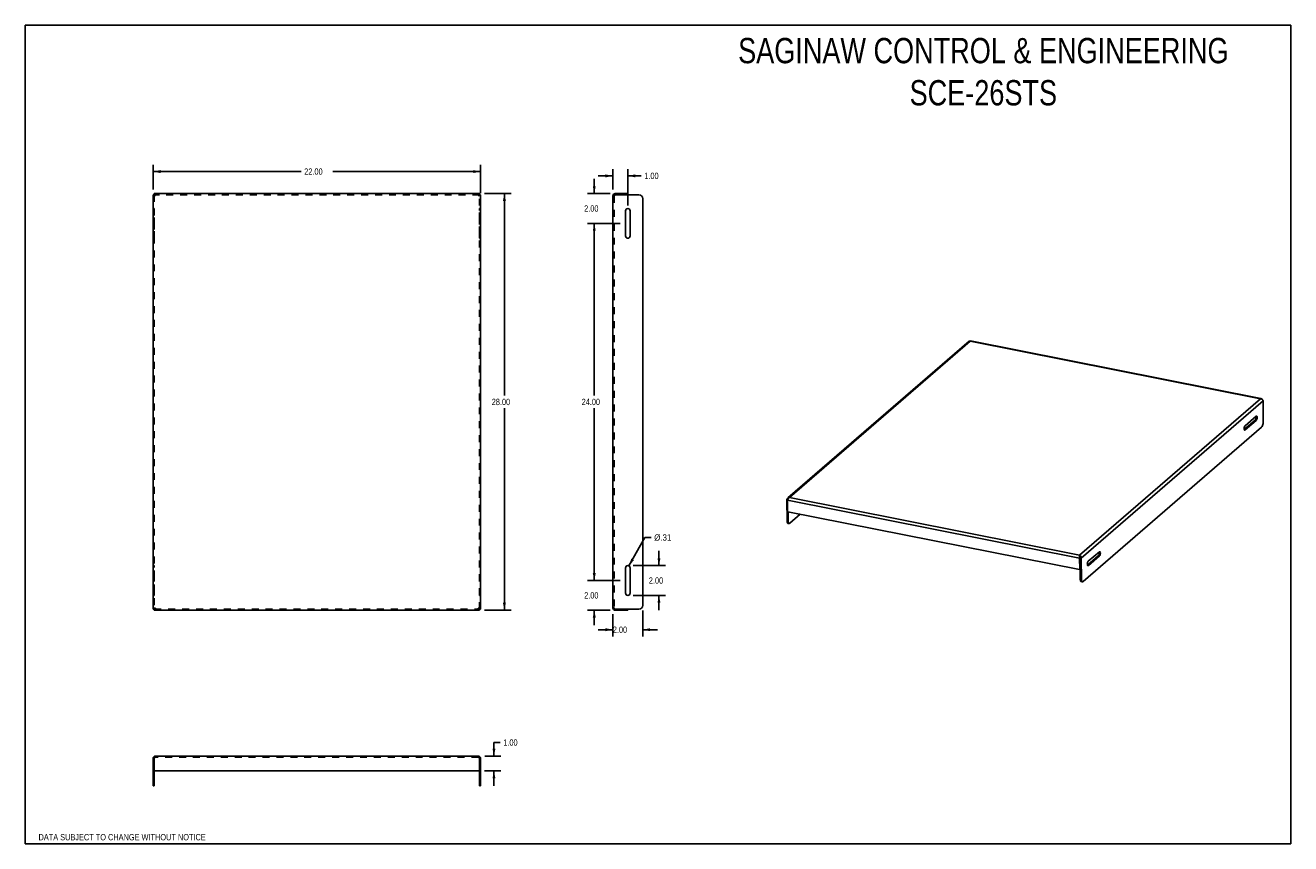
# Model space of a CAD drawing. Header units: inches. Extents: x 0 to 85, y 0 to 55.
import ezdxf
from ezdxf.enums import TextEntityAlignment as Align

# ---------------------------------------------------------------- set-up
doc = ezdxf.new("R2010")
doc.units = ezdxf.units.IN
doc.header["$LTSCALE"] = 4.675
doc.header["$MEASUREMENT"] = 0
doc.linetypes.add('HIDDEN', pattern=[0.2, 0.1, -0.1])
doc.layers.get('0').update_dxf_attribs({"linetype": 'CONTINUOUS'})
doc.layers.add('DEFAULT_2', color=8, linetype='HIDDEN')
doc.styles.get("Standard").update_dxf_attribs({"font": 'txt', "width": 0.8})
doc.dimstyles.new('DIMSTYLE_1', dxfattribs={"dimtxt": 0.425, "dimasz": 0.5, "dimexe": 0.18, "dimexo": 0.0625, "dimgap": 0.09, "dimtad": 0, "dimtih": 1, "dimtoh": 1, "dimzin": 4, "dimdsep": 46, "dimtxsty": 'Standard', "dimblk": '_FILLED', "dimblk1": '_FILLED', "dimblk2": '_FILLED', "dimcen": 0.09, "dimadec": 0, "dimazin": 0, "dimtfac": 1, "dimtofl": 0, "dimtmove": 0, "dimatfit": 3, "dimldrblk": '_FILLED', "dimfxl": 0, "dimtolj": 1, "dimtzin": 4, "dimarcsym": 0})
doc.dimstyles.new('DIMSTYLE_2', dxfattribs={"dimtxt": 0.425, "dimasz": 0.5, "dimexe": 0.18, "dimexo": 0.0625, "dimgap": 0.09, "dimtad": 0, "dimtih": 1, "dimtoh": 1, "dimzin": 4, "dimdsep": 46, "dimtxsty": 'Standard', "dimblk": '_FILLED', "dimblk1": '_FILLED', "dimblk2": '_FILLED', "dimcen": 0.09, "dimadec": 0, "dimazin": 0, "dimtfac": 1, "dimtofl": 0, "dimtmove": 0, "dimatfit": 3, "dimldrblk": '_FILLED', "dimfxl": 0, "dimtolj": 1, "dimtzin": 4, "dimarcsym": 0})

# ---------------------------------------------------------------- blocks, each defined once
blk = doc.blocks.new('_FILLED')
at = {"color": 0, "linetype": 'ByBlock'}
blk.add_solid([(0, 0), (-1, 0.2), (-1, -0.2)], dxfattribs=at)
blk = doc.blocks.new('*D')
at = {"color": 2, "linetype": 'CONTINUOUS'}
for p, q in [((8.586, 43.96), (8.586, 45.62)), ((8.586, 45.17), (18.524, 45.17)), ((30.586, 45.17), (20.649, 45.17)), ((30.586, 43.71), (30.586, 45.62)), ((39.473, 43.96), (39.473, 45.33)), ((40.473, 42.882), (40.473, 45.33)), ((38.219, 43.688), (38.219, 44.688)), ((39.473, 44.88), (38.473, 44.88)), ((40.473, 44.88), (41.366, 44.88)), ((30.838, 43.688), (32.632, 43.688)), ((32.182, 43.688), (32.182, 30.113)), ((39.279, 43.688), (37.769, 43.688)), ((39.967, 41.688), (37.769, 41.688)), ((39.967, 41.688), (37.769, 41.688)), ((38.219, 41.688), (38.219, 40.688)), ((38.219, 41.688), (38.219, 30.113)), ((32.182, 15.688), (32.182, 29.263)), ((38.219, 17.688), (38.219, 29.263)), ((40.55, 18.668), (41.619, 20.581)), ((41.619, 20.581), (42.031, 20.581)), ((42.564, 18.688), (42.564, 19.688)), ((38.219, 17.688), (38.219, 18.688)), ((40.823, 18.688), (43.014, 18.688)), ((39.967, 17.688), (37.769, 17.688)), ((39.967, 17.688), (37.769, 17.688)), ((40.823, 16.688), (43.014, 16.688)), ((42.564, 16.688), (42.564, 15.688)), ((30.838, 15.688), (32.632, 15.688)), ((39.279, 15.688), (37.769, 15.688)), ((38.219, 15.688), (38.219, 14.688)), ((39.473, 15.416), (39.473, 13.931)), ((41.473, 15.666), (41.473, 13.931)), ((39.473, 14.381), (38.473, 14.381)), ((41.473, 14.381), (42.473, 14.381)), ((31.482, 5.892), (31.482, 6.804)), ((31.482, 6.804), (31.894, 6.804)), ((30.858, 5.892), (31.932, 5.892)), ((30.838, 4.892), (31.932, 4.892)), ((31.482, 4.892), (31.482, 3.892))]:
    blk.add_line(p, q, dxfattribs=at)
at = {"color": 2, "linetype": 'CONTINUOUS', "xscale": 0.5, "yscale": 0.5, "zscale": 0.5}
for p, rotation in [((8.586, 45.17), 180), ((40.473, 44.88), 180), ((32.182, 43.688), 90), ((38.219, 43.688), 270), ((38.219, 41.688), 90), ((38.219, 41.688), 90), ((40.55, 18.668), 240.7894626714), ((42.564, 18.688), 270), ((38.219, 17.688), 270), ((38.219, 17.688), 270), ((32.182, 15.688), 270), ((42.564, 16.688), 90), ((38.219, 15.688), 90), ((41.473, 14.381), 180), ((31.482, 5.892), 270), ((31.482, 4.892), 90)]:
    blk.add_blockref('_FILLED', p, dxfattribs=dict(at, rotation=rotation))
for p in [(30.586, 45.17), (39.473, 44.88), (39.473, 14.381)]:
    blk.add_blockref('_FILLED', p, dxfattribs=at)
at = {"color": 2, "linetype": 'CONTINUOUS'}
for s, width, p in [('22.00', 0.8, (18.736, 44.957)), ('1.00', 0.8, (41.578, 44.667)), ('2.00', 0.8, (37.539, 42.476)), ('28.00', 0.8, (31.332, 29.476)), ('24.00', 0.8, (37.369, 29.476)), ('%%c.31', 0.933333, (42.244, 20.369)), ('2.00', 0.8, (41.884, 17.476)), ('2.00', 0.8, (37.539, 16.476)), ('2.00', 0.8, (39.464, 14.168)), ('1.00', 0.8, (32.107, 6.592))]:
    blk.add_text(s, height=0.425, dxfattribs=dict(at, width=width)).set_placement(p)

msp = doc.modelspace()

# ---------------------------------------------------------------- linework, layer by layer
at = {"color": 7, "linetype": 'CONTINUOUS'}
for p, q in [((0, 0), (0, 55)), ((0, 55), (85, 55)), ((85, 0), (85, 55)), ((8.586, 43.61), (8.664, 43.61)), ((8.664, 43.688), (8.664, 43.61)), ((30.508, 43.688), (30.508, 43.61)), ((30.586, 43.61), (30.508, 43.61)), ((39.629, 43.688), (39.629, 43.61)), ((40.473, 43.61), (40.473, 43.688)), ((82.606, 28.461), (81.875, 27.829)), ((82.606, 28.461), (82.632, 28.495)), ((82.676, 28.447), (82.606, 28.461)), ((81.936, 27.807), (81.882, 27.818)), ((51.158, 23.125), (51.201, 23.117)), ((51.234, 22.312), (51.239, 21.664)), ((51.35, 21.532), (52.059, 22.145)), ((51.239, 21.664), (51.169, 21.678)), ((51.3, 21.514), (51.23, 21.528)), ((51.239, 21.664), (51.245, 21.599)), ((70.821, 19.398), (70.821, 19.348)), ((70.822, 19.331), (70.821, 19.348)), ((70.825, 19.31), (70.822, 19.331)), ((70.822, 19.327), (70.845, 19.301)), ((70.824, 19.183), (70.858, 19.213)), ((70.839, 19.257), (70.858, 19.213)), ((70.845, 19.301), (70.86, 19.26)), ((70.86, 19.26), (70.858, 19.213)), ((70.928, 19.199), (70.858, 19.213)), ((70.869, 17.766), (70.858, 19.213)), ((72.078, 19.354), (71.347, 18.722)), ((71.408, 18.7), (71.354, 18.711)), ((72.078, 19.354), (72.104, 19.388)), ((72.148, 19.34), (72.078, 19.354)), ((70.859, 18.453), (70.824, 18.423)), ((70.863, 18.465), (70.829, 18.435)), ((70.869, 17.766), (70.939, 17.752)), ((70.93, 17.615), (71, 17.601)), ((8.586, 15.766), (8.664, 15.766)), ((8.664, 15.688), (8.664, 15.766)), ((30.586, 15.766), (30.508, 15.766)), ((30.508, 15.688), (30.508, 15.766)), ((39.629, 15.688), (39.629, 15.766)), ((40.473, 15.766), (40.473, 15.688)), ((8.586, 5.736), (8.664, 5.736)), ((30.586, 5.736), (30.508, 5.736)), ((8.664, 4.892), (8.664, 3.892)), ((30.508, 3.892), (30.508, 4.892)), ((8.664, 3.892), (8.586, 3.892)), ((30.508, 3.892), (30.586, 3.892)), ((0, 0), (85, 0))]:
    msp.add_line(p, q, dxfattribs=at)
at = {"color": 3, "linetype": 'CONTINUOUS'}
for p, q in [((8.586, 43.61), (8.586, 15.766)), ((30.508, 43.688), (8.664, 43.688)), ((30.586, 15.766), (30.586, 43.61)), ((39.473, 15.844), (39.473, 43.532)), ((39.519, 43.571), (39.57, 43.591)), ((39.57, 43.591), (39.629, 43.61)), ((39.629, 43.688), (40.473, 43.688)), ((41.223, 43.61), (39.629, 43.61)), ((41.473, 43.36), (41.473, 16.016)), ((40.317, 40.845), (40.317, 42.532)), ((40.63, 42.532), (40.63, 40.845)), ((63.394, 33.767), (51.231, 23.245)), ((63.477, 33.775), (51.332, 23.269)), ((63.432, 33.782), (63.394, 33.767)), ((63.477, 33.775), (63.432, 33.782)), ((82.967, 29.904), (63.477, 33.775)), ((82.998, 29.916), (63.488, 33.791)), ((70.821, 19.398), (82.967, 29.904)), ((70.928, 19.199), (83.142, 29.764)), ((82.967, 29.904), (83.029, 29.89)), ((83.029, 29.89), (83.083, 29.858)), ((83.083, 29.858), (83.123, 29.813)), ((83.123, 29.813), (83.142, 29.764)), ((83.153, 28.317), (83.142, 29.764)), ((81.934, 28.091), (82.674, 28.731)), ((82.676, 28.447), (81.936, 27.807)), ((83.045, 27.995), (71.05, 17.62)), ((81.887, 27.806), (81.904, 27.795)), ((81.904, 27.795), (81.909, 27.795)), ((81.909, 27.795), (81.936, 27.807)), ((51.177, 23.185), (51.158, 23.125)), ((51.169, 21.678), (51.158, 23.125)), ((51.213, 23.23), (51.177, 23.185)), ((51.217, 23.137), (51.194, 23.082)), ((51.2, 22.334), (51.194, 23.082)), ((51.194, 23.082), (70.824, 19.183)), ((51.27, 23.261), (51.213, 23.23)), ((51.249, 23.192), (51.217, 23.137)), ((51.288, 23.239), (51.249, 23.192)), ((51.332, 23.269), (51.27, 23.261)), ((51.332, 23.269), (51.288, 23.239)), ((51.332, 23.269), (70.821, 19.398)), ((51.218, 22.312), (70.811, 18.42)), ((71.406, 18.984), (72.146, 19.624)), ((70.812, 19.361), (70.808, 19.308)), ((70.808, 19.308), (70.811, 19.245)), ((70.811, 19.245), (70.824, 19.183)), ((70.821, 19.398), (70.812, 19.361)), ((70.821, 19.398), (70.866, 19.369)), ((70.829, 18.435), (70.824, 19.183)), ((70.928, 19.199), (70.939, 17.752)), ((72.148, 19.34), (71.408, 18.7)), ((40.317, 16.845), (40.317, 18.532)), ((40.63, 18.532), (40.63, 16.845)), ((71.359, 18.699), (71.376, 18.688)), ((71.376, 18.688), (71.381, 18.688)), ((71.381, 18.688), (71.408, 18.7)), ((70.939, 17.752), (70.945, 17.686)), ((8.664, 15.688), (30.508, 15.688)), ((39.519, 15.805), (39.57, 15.786)), ((39.57, 15.786), (39.629, 15.766)), ((39.629, 15.766), (41.223, 15.766)), ((40.473, 15.688), (39.629, 15.688)), ((8.586, 3.892), (8.586, 5.736)), ((8.684, 5.796), (8.664, 5.736)), ((8.664, 4.912), (8.664, 5.736)), ((8.703, 5.846), (8.684, 5.796)), ((8.742, 5.892), (30.43, 5.892)), ((30.469, 5.846), (30.489, 5.796)), ((30.489, 5.796), (30.508, 5.736)), ((30.508, 4.912), (30.508, 5.736)), ((30.586, 5.736), (30.586, 3.892)), ((8.684, 4.892), (30.488, 4.892))]:
    msp.add_line(p, q, dxfattribs=at)
at = {"linetype": 'HIDDEN'}
for p, q in [((8.586, 40.688), (8.586, 42.688)), ((30.586, 40.688), (30.586, 42.688)), ((8.586, 16.688), (8.586, 18.688)), ((30.586, 16.688), (30.586, 18.688)), ((8.586, 4.736), (8.586, 5.048)), ((30.586, 4.736), (30.586, 5.048))]:
    msp.add_line(p, q, dxfattribs=at)
at = {"color": 8, "linetype": 'HIDDEN'}
for p, q in [((8.586, 42.688), (8.664, 42.688)), ((8.664, 40.688), (8.664, 42.688)), ((30.508, 40.688), (30.508, 42.688)), ((30.508, 42.688), (30.586, 42.688)), ((8.586, 40.688), (8.664, 40.688)), ((30.508, 40.688), (30.586, 40.688)), ((8.586, 18.688), (8.664, 18.688)), ((8.664, 16.688), (8.664, 18.688)), ((30.508, 18.688), (30.586, 18.688)), ((30.508, 16.688), (30.508, 18.688)), ((8.586, 16.688), (8.664, 16.688)), ((30.508, 16.688), (30.586, 16.688)), ((8.586, 5.048), (8.664, 5.048)), ((8.586, 4.736), (8.664, 4.736)), ((8.664, 4.736), (8.664, 5.048)), ((30.586, 5.048), (30.508, 5.048)), ((30.508, 4.736), (30.508, 5.048)), ((30.586, 4.736), (30.508, 4.736))]:
    msp.add_line(p, q, dxfattribs=at)
at = {"color": 3, "linetype": 'CONTINUOUS'}
for points in [[(8.632, 43.571), (8.598, 43.591), (8.586, 43.61)], [(8.742, 43.532), (8.683, 43.552), (8.632, 43.571)], [(8.703, 43.643), (8.684, 43.676), (8.664, 43.688)], [(8.742, 43.532), (8.723, 43.592), (8.703, 43.643)], [(30.43, 43.532), (30.45, 43.592), (30.469, 43.643)], [(30.43, 43.532), (30.49, 43.552), (30.541, 43.571)], [(30.469, 43.643), (30.489, 43.676), (30.508, 43.688)], [(30.541, 43.571), (30.575, 43.591), (30.586, 43.61)], [(39.473, 43.532), (39.485, 43.552), (39.519, 43.571)], [(63.477, 33.775), (63.486, 33.791), (63.488, 33.791)], [(82.967, 29.904), (83.011, 29.913), (83.02, 29.911)], [(83.02, 29.911), (83.051, 29.898), (83.083, 29.861)], [(81.934, 28.091), (81.908, 28.057), (81.886, 28.007), (81.871, 27.948), (81.866, 27.889), (81.872, 27.84), (81.887, 27.806)], [(82.705, 28.742), (82.7, 28.743), (82.674, 28.731)], [(82.676, 28.447), (82.702, 28.481), (82.724, 28.531), (82.739, 28.59), (82.743, 28.648), (82.738, 28.698), (82.723, 28.731), (82.705, 28.742)], [(83.045, 27.995), (83.079, 28.036), (83.109, 28.095), (83.133, 28.166), (83.148, 28.243), (83.153, 28.317)], [(51.2, 22.334), (51.202, 22.324), (51.209, 22.316), (51.218, 22.312)], [(51.23, 21.528), (51.216, 21.534), (51.191, 21.563), (51.175, 21.613), (51.169, 21.678)], [(72.177, 19.635), (72.172, 19.636), (72.146, 19.624)], [(72.148, 19.34), (72.174, 19.374), (72.196, 19.424), (72.211, 19.483), (72.215, 19.541), (72.21, 19.591), (72.195, 19.624), (72.177, 19.635)], [(70.866, 19.369), (70.903, 19.322), (70.926, 19.262), (70.928, 19.199)], [(71.406, 18.984), (71.38, 18.95), (71.357, 18.9), (71.343, 18.841), (71.338, 18.782), (71.344, 18.733), (71.359, 18.699)], [(70.811, 18.42), (70.82, 18.421), (70.824, 18.423)], [(70.824, 18.423), (70.827, 18.426), (70.829, 18.435)], [(70.945, 17.686), (70.961, 17.636), (70.985, 17.607), (71, 17.601)], [(71, 17.601), (71.016, 17.601), (71.05, 17.62)], [(8.632, 15.805), (8.598, 15.786), (8.586, 15.766)], [(8.742, 15.844), (8.683, 15.825), (8.632, 15.805)], [(8.703, 15.734), (8.684, 15.7), (8.664, 15.688)], [(8.742, 15.844), (8.723, 15.785), (8.703, 15.734)], [(30.43, 15.844), (30.49, 15.825), (30.541, 15.805)], [(30.43, 15.844), (30.45, 15.785), (30.469, 15.734)], [(30.469, 15.734), (30.489, 15.7), (30.508, 15.688)], [(30.541, 15.805), (30.575, 15.786), (30.586, 15.766)], [(39.473, 15.844), (39.485, 15.825), (39.519, 15.805)], [(8.742, 5.892), (8.723, 5.88), (8.703, 5.846)], [(30.43, 5.892), (30.45, 5.88), (30.469, 5.846)]]:
    msp.add_lwpolyline(points, dxfattribs=at)
at = {"color": 7, "linetype": 'CONTINUOUS'}
for points in [[(8.742, 43.532), (8.716, 43.571), (8.69, 43.6), (8.664, 43.61)], [(8.742, 43.532), (8.703, 43.558), (8.675, 43.584), (8.664, 43.61)], [(30.43, 43.532), (30.469, 43.558), (30.498, 43.584), (30.508, 43.61)], [(30.43, 43.532), (30.456, 43.571), (30.482, 43.6), (30.508, 43.61)], [(82.632, 28.495), (82.654, 28.545), (82.669, 28.603), (82.673, 28.662)], [(82.673, 28.662), (82.668, 28.712), (82.663, 28.722)], [(51.245, 21.599), (51.261, 21.549), (51.286, 21.52), (51.3, 21.514)], [(51.3, 21.514), (51.316, 21.514), (51.35, 21.532)], [(72.104, 19.388), (72.126, 19.438), (72.141, 19.496), (72.145, 19.555)], [(72.145, 19.555), (72.14, 19.605), (72.135, 19.615)], [(70.825, 19.31), (70.828, 19.298), (70.839, 19.257)], [(70.863, 18.465), (70.861, 18.456), (70.859, 18.453)], [(70.93, 17.615), (70.915, 17.621), (70.891, 17.65), (70.875, 17.7), (70.869, 17.766)], [(8.742, 15.844), (8.716, 15.805), (8.69, 15.777), (8.664, 15.766)], [(8.742, 15.844), (8.703, 15.818), (8.675, 15.792), (8.664, 15.766)], [(30.43, 15.844), (30.469, 15.818), (30.498, 15.792), (30.508, 15.766)], [(30.43, 15.844), (30.456, 15.805), (30.482, 15.777), (30.508, 15.766)]]:
    msp.add_lwpolyline(points, dxfattribs=at)
at = {"color": 3, "linetype": 'CONTINUOUS'}
for centre, radius, start, end in [((39.629, 43.532), 0.156, 90, 180), ((41.223, 43.36), 0.25, 0, 90), ((40.473, 42.532), 0.156, 0, 180), ((40.473, 40.845), 0.156, 180, 360), ((40.473, 18.532), 0.156, 0, 180), ((40.473, 16.845), 0.156, 180, 360), ((39.629, 15.844), 0.156, 180, 270), ((41.223, 16.016), 0.25, 270, 360), ((8.742, 5.736), 0.156, 90, 180), ((30.43, 5.736), 0.156, 0, 90), ((8.684, 4.912), 0.02, 180, 270), ((30.488, 4.912), 0.02, 270, 360)]:
    msp.add_arc(centre, radius, start, end, dxfattribs=at)
at = {"layer": 'DEFAULT_2', "color": 8, "linetype": 'HIDDEN'}
for p, q in [((8.664, 43.61), (8.664, 15.766)), ((30.508, 43.61), (8.664, 43.61)), ((30.508, 15.766), (30.508, 43.61)), ((39.473, 43.532), (39.551, 43.532)), ((39.551, 43.532), (39.551, 15.844)), ((8.664, 15.766), (30.508, 15.766)), ((39.473, 15.844), (39.551, 15.844)), ((8.742, 5.892), (8.742, 5.814)), ((30.43, 5.814), (8.742, 5.814)), ((30.43, 5.892), (30.43, 5.814)), ((8.664, 4.912), (8.664, 4.892)), ((30.508, 4.892), (30.508, 4.912))]:
    msp.add_line(p, q, dxfattribs=at)
for points in [[(39.551, 43.532), (39.562, 43.558), (39.59, 43.584), (39.629, 43.61)], [(39.551, 15.844), (39.562, 15.818), (39.59, 15.792), (39.629, 15.766)], [(8.742, 5.814), (8.716, 5.803), (8.69, 5.775), (8.664, 5.736)], [(30.43, 5.814), (30.456, 5.803), (30.482, 5.775), (30.508, 5.736)]]:
    msp.add_lwpolyline(points, dxfattribs=at)
for centre, start, end in [((39.629, 43.532), 90, 180), ((39.629, 15.844), 180, 270), ((8.742, 5.736), 90, 180), ((30.43, 5.736), 0, 90)]:
    msp.add_arc(centre, 0.078, start, end, dxfattribs=at)

# ---------------------------------------------------------------- texts
at = {"color": 2, "linetype": 'CONTINUOUS', "width": 0.8}
msp.add_text('DATA SUBJECT TO CHANGE WITHOUT NOTICE', height=0.425, dxfattribs=at).set_placement((6.504, 0.228), align=Align.CENTER)
at = {"color": 2, "linetype": 'CONTINUOUS', "insert": (64.354, 54.15), "char_height": 1.7, "width": 39.44, "attachment_point": 2}
msp.add_mtext('SAGINAW CONTROL & ENGINEERING\\PSCE-26STS', dxfattribs=at)

# ---------------------------------------------------------------- dimensions: what is measured, and where the dimension line sits
at = {"color": 2, "linetype": 'CONTINUOUS'}
for base, p1, p2, middle in [((30.586, 45.17), (8.586, 43.96), (30.586, 43.71), (19.586, 45.17)), ((40.473, 44.88), (39.473, 43.96), (40.473, 42.882), (42.258, 44.88)), ((41.473, 14.381), (39.473, 15.416), (41.473, 15.666), (40.144, 14.381))]:
    dim = msp.add_linear_dim(base=base, p1=p1, p2=p2, dimstyle='DIMSTYLE_1', dxfattribs=at)
    dim.commit()
    dim.dimension.update_dxf_attribs({"geometry": '*D', "text_midpoint": middle, "dimtype": 160})
for base, p1, p2, angle, middle in [((32.182, 15.688), (30.838, 43.688), (30.838, 15.688), 270, (32.182, 29.688)), ((38.219, 41.688), (39.279, 43.688), (39.967, 41.688), 270, (38.219, 42.688)), ((38.219, 17.688), (39.967, 41.688), (39.967, 17.688), 270, (38.219, 29.688)), ((38.219, 17.688), (39.279, 15.688), (39.967, 17.688), 90, (38.219, 16.688)), ((31.482, 4.892), (30.858, 5.892), (30.838, 4.892), 270, (32.787, 6.804)), ((42.564, 16.688), (40.823, 18.688), (40.823, 16.688), 270, (42.564, 17.688))]:
    dim = msp.add_linear_dim(base=base, p1=p1, p2=p2, angle=angle, dimstyle='DIMSTYLE_1', dxfattribs=at)
    dim.commit()
    dim.dimension.update_dxf_attribs({"geometry": '*D', "text_midpoint": middle, "dimtype": 160})
dim = msp.add_diameter_dim_2p(p1=(40.55, 18.668), p2=(40.397, 18.396), dimstyle='DIMSTYLE_2', dxfattribs=at)
dim.commit()
dim.dimension.update_dxf_attribs({"geometry": '*D', "text_midpoint": (43.037, 20.581), "dimtype": 163})

doc.saveas('drawing.dxf')
